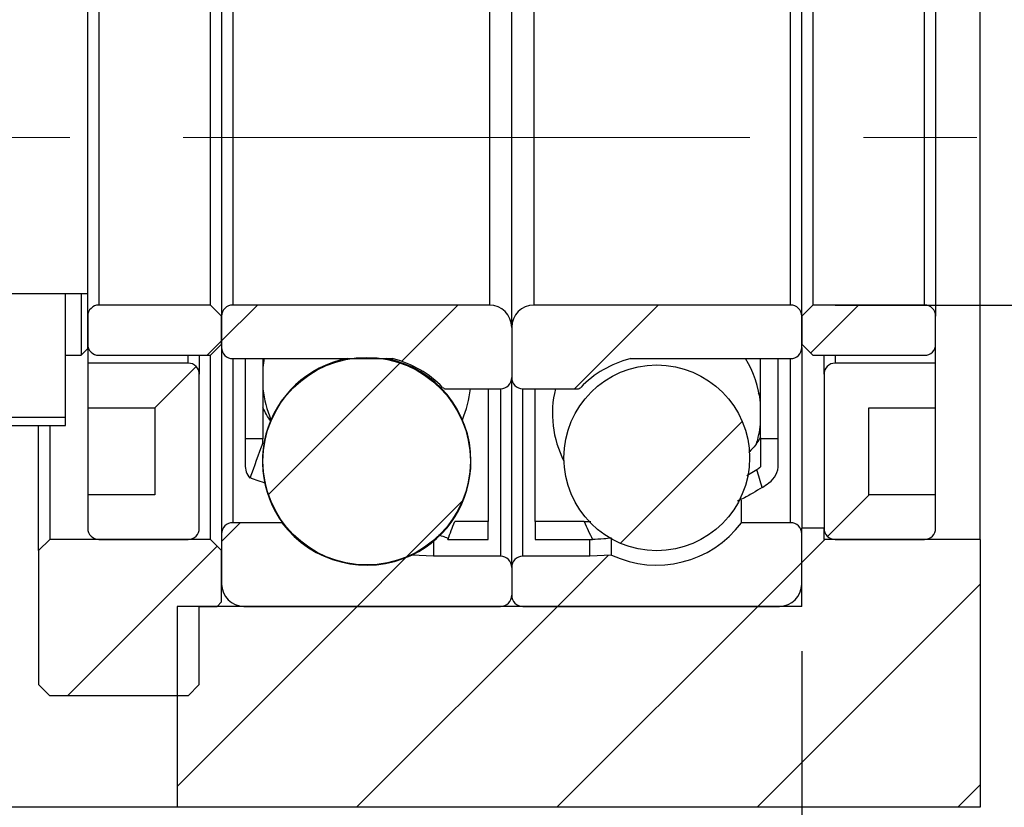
# Model space of a CAD drawing. Header units: millimetres. Extents: x 25 to 275, y 7 to 201.
# Tile 5 of 8: x 234 to 256, y 35 to 53. Entities that reach past the tile are written whole.
import ezdxf

# ---------------------------------------------------------------- set-up
doc = ezdxf.new("R2010")
doc.units = ezdxf.units.MM
doc.linetypes.add('CENTERX2', pattern=[20.32, 12.7, -2.54, 2.54, -2.54])
doc.layers.add('FORMAT', color=7, linetype='Continuous')
doc.styles.add('SLDTEXTSTYLE0', font='TXT', dxfattribs={"width": 0.75})
doc.dimstyles.new('SLDDIMSTYLE3', dxfattribs={"dimtxt": 3.5, "dimasz": 2.5, "dimexe": 0, "dimexo": 0.0625, "dimgap": 0.875, "dimtad": 1, "dimlfac": 2, "dimrnd": 1e-09, "dimzin": 12, "dimdsep": 46, "dimtxsty": 'SLDTEXTSTYLE0', "dimsah": 1, "dimcen": 0.09, "dimadec": 0, "dimazin": 3, "dimtfac": 1, "dimtofl": 0, "dimtmove": 0, "dimatfit": 3, "dimfxl": 1, "dimfrac": 2, "dimtolj": 1, "dimtzin": 12, "dimarcsym": 0})
doc.dimstyles.new('SLDDIMSTYLE5', dxfattribs={"dimtxt": 3.5, "dimasz": 2.5, "dimexe": 0, "dimexo": 0.0625, "dimgap": 0.875, "dimtad": 1, "dimlfac": 2, "dimrnd": 1e-09, "dimzin": 12, "dimdsep": 46, "dimtxsty": 'SLDTEXTSTYLE0', "dimsah": 1, "dimcen": 0.09, "dimadec": 0, "dimazin": 3, "dimtfac": 1, "dimtmove": 0, "dimatfit": 0, "dimfxl": 1, "dimfrac": 2, "dimtolj": 1, "dimtzin": 12, "dimarcsym": 0})
doc.dimstyles.new('SLDDIMSTYLE6', dxfattribs={"dimtxt": 3.5, "dimasz": 2.5, "dimexe": 0, "dimexo": 0.0625, "dimgap": 0.875, "dimtad": 1, "dimlfac": 2, "dimrnd": 1e-09, "dimzin": 12, "dimdsep": 46, "dimtxsty": 'SLDTEXTSTYLE0', "dimsah": 1, "dimcen": 0.09, "dimadec": 0, "dimazin": 3, "dimtol": 1, "dimtp": 0.02, "dimtm": 0.02, "dimtfac": 1, "dimtmove": 0, "dimatfit": 0, "dimfxl": 1, "dimfrac": 2, "dimtolj": 1, "dimarcsym": 0})

# ---------------------------------------------------------------- blocks, each defined once
blk = doc.blocks.new('_D_12')
at = {"layer": 'FORMAT', "color": 7}
for p, q in [((262.632, 54.01), (262.632, 65.666)), ((252.532, 54.01), (263.632, 54.01)), ((262.632, 54.01), (262.632, 46.51)), ((252.532, 46.51), (263.632, 46.51))]:
    blk.add_line(p, q, dxfattribs=at)
for points in [[(262.632, 54.01), (262.382, 51.51), (262.882, 51.51)], [(262.632, 46.51), (262.882, 49.01), (262.382, 49.01)]]:
    blk.add_solid(points, dxfattribs=at)
at = {"layer": 'FORMAT', "color": 7, "char_height": 3.5, "attachment_point": 1, "rotation": 90, "style": 'SLDTEXTSTYLE0'}
for s, insert in [('15', (258.067, 60.494)), ('%%c', (258.12, 55.216))]:
    blk.add_mtext(s, dxfattribs=dict(at, insert=insert))
blk = doc.blocks.new('_D_13')
at = {"layer": 'FORMAT', "color": 7}
for p, q in [((273.862, 50.26), (273.862, 55.76)), ((258.142, 50.26), (274.862, 50.26)), ((273.862, 50.26), (273.862, 35.26)), ((256.782, 35.26), (274.862, 35.26)), ((273.862, 35.26), (273.862, 29.76))]:
    blk.add_line(p, q, dxfattribs=at)
for points in [[(273.862, 50.26), (274.112, 52.76), (273.612, 52.76)], [(273.862, 35.26), (273.612, 32.76), (274.112, 32.76)]]:
    blk.add_solid(points, dxfattribs=at)
at = {"layer": 'FORMAT', "color": 7, "char_height": 3.5, "attachment_point": 1, "rotation": 90, "style": 'SLDTEXTSTYLE0'}
for s, insert in [('±0.02', (269.35, 41.855)), ('30', (269.35, 35.37))]:
    blk.add_mtext(s, dxfattribs=dict(at, insert=insert))
blk = doc.blocks.new('_D_14')
at = {"layer": 'FORMAT', "color": 7}
for p, q in [((251.782, 38.76), (251.782, 28.792)), ((255.782, 34.26), (255.782, 28.792)), ((251.782, 29.792), (246.282, 29.792)), ((251.782, 29.792), (255.782, 29.792)), ((255.782, 29.792), (259.663, 29.792))]:
    blk.add_line(p, q, dxfattribs=at)
for points in [[(251.782, 29.792), (249.282, 30.042), (249.282, 29.542)], [(255.782, 29.792), (258.282, 29.542), (258.282, 30.042)]]:
    blk.add_solid(points, dxfattribs=at)
at = {"layer": 'FORMAT', "color": 7, "insert": (257.076, 34.304), "char_height": 3.5, "attachment_point": 1, "style": 'SLDTEXTSTYLE0'}
blk.add_mtext('8', dxfattribs=at)
blk = doc.blocks.new('_D_15')
at = {"layer": 'FORMAT', "color": 7}
for p, q in [((231.781, 42.81), (231.781, 28.792)), ((251.782, 38.76), (251.782, 28.792)), ((231.781, 29.792), (251.782, 29.792))]:
    blk.add_line(p, q, dxfattribs=at)
for points in [[(231.781, 29.792), (234.281, 29.542), (234.281, 30.042)], [(251.782, 29.792), (249.282, 30.042), (249.282, 29.542)]]:
    blk.add_solid(points, dxfattribs=at)
at = {"layer": 'FORMAT', "color": 7, "char_height": 3.5, "attachment_point": 1, "style": 'SLDTEXTSTYLE0'}
for s, insert in [('(', (237.068, 34.304)), (')', (243.961, 34.304)), ('40', (238.789, 34.304))]:
    blk.add_mtext(s, dxfattribs=dict(at, insert=insert))

msp = doc.modelspace()

# ---------------------------------------------------------------- hatches: boundary and pattern name
at = {"layer": 'FORMAT', "linetype": 'Continuous', "lineweight": 18}
h = msp.add_hatch(dxfattribs=at)
h.set_pattern_fill('ANSI31', color=256, style=0)
h.paths.add_polyline_path([(235.78152647, 46.75979621), (231.78142647, 46.75979621), (231.78142647, 43.80969621), (235.28152647, 43.80969621), (235.28152647, 45.38469621), (235.63149718, 45.38469621), (235.78152647, 45.5347255)], flags=0)
h.paths.add_polyline_path([(231.78147647, 43.80974621), (231.78147647, 46.75974621), (235.78147647, 46.75974621), (235.78147647, 45.53474621), (235.63147647, 45.38474621), (235.28147647, 45.38474621), (235.28147647, 43.80974621)], flags=0)
h = msp.add_hatch(dxfattribs=at)
h.set_pattern_fill('ANSI31', color=256, style=0)
edge = h.paths.add_edge_path(flags=0)
edge.add_line((238.78152647, 46.25974621), (238.53152647, 46.50974621))
edge.add_line((238.53152647, 46.50974621), (236.03152647, 46.50974621))
edge.add_arc((236.03152647, 46.25974621), 0.25, 90, 180)
edge.add_line((235.78152647, 46.25974621), (235.78152647, 45.63474621))
edge.add_arc((236.03152647, 45.63474621), 0.25, 180, 270)
edge.add_line((236.03152647, 45.38474621), (238.53152647, 45.38474621))
edge.add_line((238.53152647, 45.38474621), (238.78152647, 45.63474621))
edge.add_line((238.78152647, 45.63474621), (238.78152647, 46.25974621))
h = msp.add_hatch(dxfattribs=at)
h.set_pattern_fill('ANSI31', color=256, style=0)
edge = h.paths.add_edge_path(flags=0)
edge.add_line((244.78152647, 46.50974621), (239.03152647, 46.50974621))
edge.add_arc((239.03152647, 46.25974621), 0.25, 90, 180)
edge.add_line((238.78152647, 46.25974621), (238.78152647, 45.55974621))
edge.add_arc((239.03152647, 45.55974621), 0.25, 180, 270)
edge.add_line((239.03152647, 45.30974621), (242.61085798, 45.30974621))
edge.add_arc((242.61085798, 45.20974621), 0.1, 75.247081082, 90, ccw=False)
edge.add_arc((242.03152647, 43.00974621), 2.375, 44.184385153, 75.247081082, ccw=False)
edge.add_arc((243.80635041, 44.73474621), 0.1, 224.184385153, 270)
edge.add_line((243.80635041, 44.63474621), (245.03152647, 44.63474621))
edge.add_arc((245.03152647, 44.88474621), 0.25, 270, 360)
edge.add_line((245.28152647, 44.88474621), (245.28152647, 46.00974621))
edge.add_arc((244.78152647, 46.00974621), 0.5, 0, 90)
h = msp.add_hatch(dxfattribs=at)
h.set_pattern_fill('ANSI31', color=256, style=0)
edge = h.paths.add_edge_path(flags=0)
edge.add_line((251.78152647, 45.55974621), (251.78152647, 46.25974621))
edge.add_arc((251.53152647, 46.25974621), 0.25, 0, 90)
edge.add_line((251.53152647, 46.50974621), (245.78152647, 46.50974621))
edge.add_arc((245.78152647, 46.00974621), 0.5, 90, 180)
edge.add_line((245.28152647, 46.00974621), (245.28152647, 44.88474621))
edge.add_arc((245.53152647, 44.88474621), 0.25, 180, 270)
edge.add_line((245.53152647, 44.63474621), (246.75670254, 44.63474621))
edge.add_arc((246.75670254, 44.73474621), 0.1, 270, 315.815614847)
edge.add_arc((248.53152647, 43.00974621), 2.375, 104.752918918, 135.815614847, ccw=False)
edge.add_arc((247.95219496, 45.20974621), 0.1, 90, 104.752918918, ccw=False)
edge.add_line((247.95219496, 45.30974621), (251.53152647, 45.30974621))
edge.add_arc((251.53152647, 45.55974621), 0.25, 270, 360)
h = msp.add_hatch(dxfattribs=at)
h.set_pattern_fill('ANSI31', color=256, style=0)
edge = h.paths.add_edge_path(flags=0)
edge.add_line((252.03152647, 46.50974621), (251.78152647, 46.25974621))
edge.add_line((251.78152647, 46.25974621), (251.78152647, 45.63474621))
edge.add_line((251.78152647, 45.63474621), (252.03152647, 45.38474621))
edge.add_line((252.03152647, 45.38474621), (254.53152647, 45.38474621))
edge.add_arc((254.53152647, 45.63474621), 0.25, 270, 360)
edge.add_line((254.78152647, 45.63474621), (254.78152647, 46.25974621))
edge.add_arc((254.53152647, 46.25974621), 0.25, 0, 90)
edge.add_line((254.53152647, 46.50974621), (252.03152647, 46.50974621))
h = msp.add_hatch(dxfattribs=at)
h.set_pattern_fill('ANSI31', color=256, style=0)
edge = h.paths.add_edge_path(flags=0)
edge.add_arc((242.03152647, 43.0140996), 2.32396236, 0, 360)
h = msp.add_hatch(dxfattribs=at)
h.set_pattern_fill('ANSI31', color=256, style=0)
edge = h.paths.add_edge_path(flags=0)
edge.add_line((235.78152647, 44.20974621), (237.28152647, 44.20974621))
edge.add_line((237.28152647, 44.20974621), (237.28152647, 42.25974621))
edge.add_line((237.28152647, 42.25974621), (235.78152647, 42.25974621))
edge.add_line((235.78152647, 42.25974621), (235.78152647, 41.50974621))
edge.add_arc((236.03152647, 41.50974621), 0.25, 180, 270)
edge.add_line((236.03152647, 41.25974621), (238.03152647, 41.25974621))
edge.add_arc((238.03152647, 41.50974621), 0.25, 270, 360)
edge.add_line((238.28152647, 41.50974621), (238.28152647, 44.95974621))
edge.add_arc((238.03152647, 44.95974621), 0.25, 0, 90)
edge.add_line((238.03152647, 45.20974621), (235.78152647, 45.20974621))
edge.add_line((235.78152647, 45.20974621), (235.78152647, 44.20974621))
h = msp.add_hatch(dxfattribs=at)
h.set_pattern_fill('ANSI31', color=256, style=0)
edge = h.paths.add_edge_path(flags=0)
edge.add_arc((248.53152647, 43.08846792), 2.08053807, 0, 360)
h = msp.add_hatch(dxfattribs=at)
h.set_pattern_fill('ANSI31', color=256, style=0)
edge = h.paths.add_edge_path(flags=0)
edge.add_line((254.78152647, 42.25974621), (253.28152647, 42.25974621))
edge.add_line((253.28152647, 42.25974621), (253.28152647, 44.20974621))
edge.add_line((253.28152647, 44.20974621), (254.78152647, 44.20974621))
edge.add_line((254.78152647, 44.20974621), (254.78152647, 45.20974621))
edge.add_line((254.78152647, 45.20974621), (252.53152647, 45.20974621))
edge.add_arc((252.53152647, 44.95974621), 0.25, 90, 180)
edge.add_line((252.28152647, 44.95974621), (252.28152647, 41.50974621))
edge.add_arc((252.53152647, 41.50974621), 0.25, 180, 270)
edge.add_line((252.53152647, 41.25974621), (254.53152647, 41.25974621))
edge.add_arc((254.53152647, 41.50974621), 0.25, 270, 360)
edge.add_line((254.78152647, 41.50974621), (254.78152647, 42.25974621))
h = msp.add_hatch(dxfattribs=at)
h.set_pattern_fill('ANSI31', color=256, style=0)
edge = h.paths.add_edge_path(flags=0)
edge.add_line((239.30652647, 43.50974621), (239.30652647, 42.93624104))
edge.add_arc((239.80652647, 42.93624104), 0.5, 180, 217.82600649)
edge.add_ellipse((244.7421904, 50.25974621), major_axis=(-25.23617399, -67.45668348), ratio=0.03245504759, start_angle=344.1196700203, end_angle=345.5721936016, ccw=False)
edge.add_line((239.70652647, 43.4274463), (239.70652647, 43.50974621))
edge.add_line((239.70652647, 43.50974621), (239.30652647, 43.50974621))
h = msp.add_hatch(dxfattribs=at)
h.set_pattern_fill('ANSI31', color=256, style=0)
edge = h.paths.add_edge_path(flags=0)
edge.add_arc((247.05652647, 48.16612376), 6.90637755, 303.724678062, 305.278369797)
edge.add_arc((250.75652647, 42.93624104), 0.5, 305.278369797, 360)
edge.add_line((251.25652647, 42.93624104), (251.25652647, 43.50974621))
edge.add_line((251.25652647, 43.50974621), (250.85652647, 43.50974621))
edge.add_line((250.85652647, 43.50974621), (250.85652647, 42.88474621))
edge.add_arc((247.05652647, 48.16612376), 6.50637755, 304.864246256, 305.735364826, ccw=False)
edge.add_ellipse((245.82086255, 50.25974621), major_axis=(6.00388676, -15.8837628), ratio=0.13765713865, start_angle=12.192048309, end_angle=12.984859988, ccw=False)
h = msp.add_hatch(dxfattribs=at)
h.set_pattern_fill('ANSI31', color=256, style=0)
h.paths.add_polyline_path([(237.78152647, 35.25974621), (255.78152647, 35.25974621), (255.78152647, 41.25974621), (252.28152647, 41.25974621), (252.28152647, 41.50974621), (251.78152647, 41.50974621), (251.78152647, 39.75974621), (237.78152647, 39.75974621)], flags=0)
h = msp.add_hatch(dxfattribs=at)
h.set_pattern_fill('ANSI31', color=256, style=0)
edge = h.paths.add_edge_path(flags=0)
edge.add_line((239.28152647, 39.75974621), (245.03152647, 39.75974621))
edge.add_arc((245.03152647, 40.00974621), 0.25, 270, 360)
edge.add_line((245.28152647, 40.00974621), (245.28152647, 40.63474621))
edge.add_arc((245.03152647, 40.63474621), 0.25, 0, 90)
edge.add_line((245.03152647, 40.88474621), (243.53152647, 40.88474621))
edge.add_line((243.53152647, 40.88474621), (243.04194849, 40.91040391))
edge.add_arc((242.03152647, 43.05974621), 2.375, 216.869897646, 295.178570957, ccw=False)
edge.add_line((240.13152647, 41.63474621), (239.03152647, 41.63474621))
edge.add_arc((239.03152647, 41.38474621), 0.25, 90, 180)
edge.add_line((238.78152647, 41.38474621), (238.78152647, 40.25974621))
edge.add_arc((239.28152647, 40.25974621), 0.5, 180, 270)
h = msp.add_hatch(dxfattribs=at)
h.set_pattern_fill('ANSI31', color=256, style=0)
edge = h.paths.add_edge_path(flags=0)
edge.add_line((244.75652647, 41.25974621), (244.75652647, 41.65974621))
edge.add_line((244.75652647, 41.65974621), (244.00388911, 41.65974621))
edge.add_ellipse((244.7421904, 50.25974621), major_axis=(-25.23617399, -67.45668348), ratio=0.03245504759, start_angle=14.8655517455, end_angle=15.6045377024, ccw=False)
edge.add_line((243.85247824, 41.25974621), (244.75652647, 41.25974621))
h = msp.add_hatch(dxfattribs=at)
h.set_pattern_fill('ANSI31', color=256, style=0)
edge = h.paths.add_edge_path(flags=0)
edge.add_line((245.28152647, 40.63474621), (245.28152647, 40.00974621))
edge.add_arc((245.53152647, 40.00974621), 0.25, 180, 270)
edge.add_line((245.53152647, 39.75974621), (251.28152647, 39.75974621))
edge.add_arc((251.28152647, 40.25974621), 0.5, 270, 360)
edge.add_line((251.78152647, 40.25974621), (251.78152647, 41.38474621))
edge.add_arc((251.53152647, 41.38474621), 0.25, 0, 90)
edge.add_line((251.53152647, 41.63474621), (250.43152647, 41.63474621))
edge.add_arc((248.53152647, 43.05974621), 2.375, 244.821429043, 323.130102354, ccw=False)
edge.add_line((247.52110445, 40.91040391), (247.03152647, 40.88474621))
edge.add_line((247.03152647, 40.88474621), (245.53152647, 40.88474621))
edge.add_arc((245.53152647, 40.63474621), 0.25, 90, 180)
h = msp.add_hatch(dxfattribs=at)
h.set_pattern_fill('ANSI31', color=256, style=0)
edge = h.paths.add_edge_path(flags=0)
edge.add_line((246.9020762, 41.65974621), (245.80652647, 41.65974621))
edge.add_line((245.80652647, 41.65974621), (245.80652647, 41.25974621))
edge.add_line((245.80652647, 41.25974621), (247.05652647, 41.25974621))
edge.add_arc((247.05652647, 48.16612376), 6.90637755, 270, 270.291434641)
edge.add_ellipse((245.82086255, 50.25974621), major_axis=(6.00388676, -15.8837628), ratio=0.13765713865, start_angle=346.459735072, end_angle=347.331029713, ccw=False)
h = msp.add_hatch(dxfattribs=at)
h.set_pattern_fill('ANSI31', color=256, style=0)
h.paths.add_polyline_path([(234.93152647, 41.25974621), (234.68152647, 41.00974621), (234.68152647, 38.00974621), (234.93152647, 37.75974621), (238.03152647, 37.75974621), (238.28152647, 38.00974621), (238.28152647, 39.75974621), (238.68152647, 39.75974621), (238.78152647, 39.85974621), (238.78152647, 41.00974621), (238.53152647, 41.25974621)], flags=0)

# ---------------------------------------------------------------- linework, layer by layer
at = {"color": 7, "linetype": 'Continuous', "lineweight": 25}
for p, q in [((255.7815265, 41.2597466), (255.7815265, 59.25974583)), ((245.28152664, 46.00974598), (245.28152664, 54.50974644)), ((238.78152604, 54.2597464), (238.78152604, 46.25974602)), ((251.78152642, 46.25974602), (251.78152642, 54.2597464)), ((254.78152657, 54.2597464), (254.78152657, 46.25974602)), ((236.03152605, 54.00974613), (236.03152605, 46.5097463)), ((238.53152646, 46.5097463), (238.53152646, 54.00974613)), ((239.03152655, 54.00974613), (239.03152655, 46.5097463)), ((244.78152609, 54.00974613), (244.78152609, 46.5097463)), ((245.78152626, 46.5097463), (245.78152626, 54.00974613)), ((251.5315265, 46.5097463), (251.5315265, 54.00974613)), ((252.03152647, 54.00974613), (252.03152647, 46.5097463)), ((254.53152653, 46.5097463), (254.53152653, 54.00974613)), ((235.78152555, 46.75979616), (235.78152555, 53.75969626)), ((235.78152555, 46.75979616), (231.78142617, 46.75979616)), ((235.78147712, 46.75974611), (231.78147646, 46.75974611)), ((235.28147611, 45.38474611), (235.28147611, 46.75974611)), ((235.63147644, 46.75974611), (235.63147644, 45.38474611)), ((235.78147712, 45.53474632), (235.78147712, 46.75974611)), ((235.78152555, 45.53472537), (235.78152555, 46.75979616)), ((238.53152646, 46.5097463), (236.03152605, 46.5097463)), ((238.53152646, 46.5097463), (238.78152604, 46.25974602)), ((244.78152609, 46.5097463), (239.03152655, 46.5097463)), ((251.5315265, 46.5097463), (245.78152626, 46.5097463)), ((251.78152642, 46.25974602), (252.03152647, 46.5097463)), ((254.53152653, 46.5097463), (252.03152647, 46.5097463)), ((235.78152555, 46.25974602), (235.78152555, 45.63474615)), ((238.78152604, 45.63474615), (238.78152604, 46.25974602)), ((238.78152604, 46.25974602), (238.78152604, 45.55974628)), ((251.78152642, 46.25974602), (251.78152642, 45.63474615)), ((251.78152642, 45.55974628), (251.78152642, 46.25974602)), ((254.78152657, 45.63474615), (254.78152657, 46.25974602)), ((245.28152664, 46.00974598), (245.28152664, 44.88474603)), ((235.78147712, 45.53474632), (235.63147644, 45.38474611)), ((235.78152555, 45.53472537), (235.63149693, 45.38469629)), ((235.78152555, 45.53472537), (235.78152555, 45.20974641)), ((238.78152604, 45.63474615), (238.53152646, 45.38474611)), ((238.78152604, 45.55974628), (238.78152604, 41.38474592)), ((252.03152647, 45.38474611), (251.78152642, 45.63474615)), ((251.78152642, 45.55974628), (251.78152642, 41.50974618)), ((254.78152657, 45.20974641), (254.78152657, 45.63474615)), ((235.28147611, 43.80974599), (235.28147611, 45.38474611)), ((235.28147611, 45.38474611), (235.63147644, 45.38474611)), ((235.2815264, 45.38469629), (235.63149693, 45.38469629)), ((235.2815264, 43.80969617), (235.2815264, 45.38469629)), ((236.03152605, 45.38474611), (238.53152646, 45.38474611)), ((238.28152689, 45.38474611), (238.28152689, 44.95974637)), ((238.53152646, 41.2597466), (238.53152646, 45.38474611)), ((239.03152655, 45.30974624), (242.61085811, 45.30974624)), ((239.30652654, 45.30974624), (239.30652654, 43.50974604)), ((239.7065268, 45.30974624), (239.7065268, 43.50974604)), ((239.72256324, 45.30974624), (239.7065268, 45.29842648)), ((247.95219517, 45.30974624), (251.5315265, 45.30974624)), ((250.85652648, 43.50974604), (250.85652648, 45.30974624)), ((251.2565265, 43.50974604), (251.2565265, 45.30974624)), ((252.03152647, 45.38474611), (254.53152653, 45.38474611)), ((252.28152645, 44.95974637), (252.28152645, 45.38474611)), ((235.78152555, 45.20974641), (235.78152555, 44.20974625)), ((238.03152638, 45.20974641), (235.78152555, 45.20974641)), ((254.78152657, 45.20974641), (252.53152646, 45.20974641)), ((254.78152657, 44.20974625), (254.78152657, 45.20974641)), ((238.28152689, 41.50974618), (238.28152689, 44.95974637)), ((245.28152664, 40.63474627), (245.28152664, 44.88474603)), ((252.28152645, 44.95974637), (252.28152645, 41.50974618)), ((243.80635033, 44.63474599), (245.0315266, 44.63474599)), ((244.7565266, 44.63474599), (244.7565266, 41.65974592)), ((245.53152668, 44.63474599), (246.75670248, 44.63474599)), ((245.80652668, 41.65974592), (245.80652668, 44.63474599)), ((250.8012795, 44.53733105), (250.85652648, 44.49813214)), ((235.78152555, 44.20974625), (237.28152673, 44.20974625)), ((235.78152555, 44.20974625), (235.78152555, 42.25974583)), ((237.28152673, 44.20974625), (237.28152673, 42.25974583)), ((253.2815265, 44.20974625), (254.78152657, 44.20974625)), ((253.2815265, 42.25974583), (253.2815265, 44.20974625)), ((254.78152657, 42.25974583), (254.78152657, 44.20974625)), ((235.28147611, 43.98817064), (231.78147646, 43.98817064)), ((231.78142617, 43.80969617), (235.2815264, 43.80969617)), ((231.78147646, 43.80974599), (235.28147611, 43.80974599)), ((234.68152555, 41.00974609), (234.68152555, 43.80969617)), ((234.93152606, 43.80969617), (234.93152606, 41.2597466)), ((239.7065268, 43.50974604), (239.30652654, 43.50974604)), ((239.30652654, 43.50974604), (239.30652654, 42.93624086)), ((239.7065268, 43.42744646), (239.7065268, 43.50974604)), ((250.85652648, 43.50974604), (250.85652648, 42.88474617)), ((251.2565265, 43.50974604), (250.85652648, 43.50974604)), ((251.2565265, 42.93624086), (251.2565265, 43.50974604)), ((250.54779049, 42.69002478), (250.77579292, 42.82758392)), ((235.78152555, 42.25974583), (235.78152555, 41.50974618)), ((237.28152673, 42.25974583), (235.78152555, 42.25974583)), ((250.43152651, 41.63474643), (250.43152651, 42.14316846)), ((254.78152657, 42.25974583), (253.2815265, 42.25974583)), ((254.78152657, 41.50974618), (254.78152657, 42.25974583)), ((240.13152654, 41.63474643), (239.03152655, 41.63474643)), ((240.13152654, 41.652517), (240.13152654, 41.63474643)), ((244.7565266, 41.65974592), (244.00388944, 41.65974592)), ((244.7565266, 41.2597466), (244.7565266, 41.65974592)), ((246.90207635, 41.65974592), (245.80652668, 41.65974592)), ((245.80652668, 41.65974592), (245.80652668, 41.2597466)), ((251.5315265, 41.63474643), (250.43152651, 41.63474643)), ((251.78152642, 39.75974636), (251.78152642, 41.50974618)), ((252.28152645, 41.50974618), (251.78152642, 41.50974618)), ((252.28152645, 41.2597466), (252.28152645, 41.50974618)), ((238.78152604, 41.38474592), (238.78152604, 40.25974644)), ((247.52110458, 40.91040378), (247.52110458, 41.26976298)), ((251.78152642, 40.25974644), (251.78152642, 41.38474592)), ((234.68152555, 41.00974609), (234.93152606, 41.2597466)), ((238.53152646, 41.2597466), (234.93152606, 41.2597466)), ((236.03152605, 41.2597466), (238.03152638, 41.2597466)), ((238.53152646, 41.2597466), (238.78152604, 41.00974609)), ((243.53152635, 41.22136214), (243.53152635, 40.88474584)), ((243.85247781, 41.2597466), (244.7565266, 41.2597466)), ((245.80652668, 41.2597466), (247.05652642, 41.2597466)), ((247.03152646, 40.88474584), (247.03152646, 41.2597466)), ((255.7815265, 41.2597466), (252.28152645, 41.2597466)), ((252.53152646, 41.2597466), (254.53152653, 41.2597466)), ((255.7815265, 41.2597466), (255.7815265, 35.25974655)), ((234.68152555, 41.00974609), (234.68152555, 38.00974653)), ((238.78152604, 39.85974619), (238.78152604, 41.00974609)), ((243.0419487, 40.9110436), (243.0419487, 40.91040378)), ((243.53152635, 40.88474584), (243.0419487, 40.91040378)), ((245.0315266, 40.88474584), (243.53152635, 40.88474584)), ((247.03152646, 40.88474584), (245.53152668, 40.88474584)), ((247.52110458, 40.91040378), (247.03152646, 40.88474584)), ((245.28152664, 40.63474627), (245.28152664, 40.00974593)), ((237.78152681, 39.75974636), (237.78152681, 35.25974655)), ((251.78152642, 39.75974636), (237.78152681, 39.75974636)), ((238.28152689, 39.75974636), (238.68152621, 39.75974636)), ((238.28152689, 38.00974653), (238.28152689, 39.75974636)), ((238.78152604, 39.85974619), (238.68152621, 39.75974636)), ((239.28152612, 39.75974636), (245.0315266, 39.75974636)), ((245.53152668, 39.75974636), (251.28152646, 39.75974636)), ((234.93152606, 37.75974603), (234.68152555, 38.00974653)), ((238.28152689, 38.00974653), (238.03152638, 37.75974603)), ((238.03152638, 37.75974603), (234.93152606, 37.75974603)), ((237.78152681, 35.25974655), (225.78152577, 35.25974655)), ((255.7815265, 35.25974655), (237.78152681, 35.25974655))]:
    msp.add_line(p, q, dxfattribs=at)
at = {"color": 8, "linetype": 'Continuous', "lineweight": 25}
for p, q in [((238.03152638, 45.20974641), (238.03152638, 45.38474611)), ((239.03152655, 45.30974624), (239.03152655, 41.63474643)), ((251.5315265, 41.63474643), (251.5315265, 45.30974624)), ((252.53152646, 45.38474611), (252.53152646, 45.20974641)), ((245.0315266, 44.63474599), (245.0315266, 40.88474584)), ((245.53152668, 40.88474584), (245.53152668, 44.63474599))]:
    msp.add_line(p, q, dxfattribs=at)
at = {"color": 7, "linetype": 'Continuous', "lineweight": 25, "flags": 128}
msp.add_lwpolyline([(239.73785835, 45.3212802), (239.72013435, 45.21911831), (239.7065268, 45.11214706)], dxfattribs=at)
at = {"color": 7, "linetype": 'Continuous', "lineweight": 25}
for centre, radius in [((242.03152647, 43.0140996), 2.32396236), ((248.53152647, 43.08846792), 2.08053807)]:
    msp.add_circle(centre, radius, dxfattribs=at)
for centre, radius, start, end in [((236.03152647, 46.25974621), 0.25, 90, 180), ((239.03152647, 46.25974621), 0.25, 90, 180), ((244.78152647, 46.00974621), 0.5, 0, 90), ((245.78152647, 46.00974621), 0.5, 90, 180), ((251.53152647, 46.25974621), 0.25, 0, 90), ((254.53152647, 46.25974621), 0.25, 0, 90), ((236.03152647, 45.63474621), 0.25, 180, 270), ((239.03152647, 45.55974621), 0.25, 180, 270), ((251.53152647, 45.55974621), 0.25, 270, 0), ((254.53152647, 45.63474621), 0.25, 270, 360), ((242.03152647, 43.0140996), 2.3375, 100.858686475, 229.346769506), ((242.03152647, 43.0140996), 2.3375, 0, 79.141313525), ((242.61085798, 45.20974621), 0.1, 75.247081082, 90), ((242.03152647, 43.00974621), 2.375, 44.184385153, 75.247081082), ((248.53152647, 43.00974621), 2.375, 104.752918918, 135.815614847), ((247.95219496, 45.20974621), 0.1, 90, 104.752918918), ((248.53152647, 44.08134496), 2.3375, 5.928032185, 31.703205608), ((238.03152647, 44.95974621), 0.25, 0, 90), ((252.53152647, 44.95974621), 0.25, 90, 180), ((245.03152647, 44.88474621), 0.25, 270, 0), ((245.53152647, 44.88474621), 0.25, 180, 270), ((242.03152647, 44.87073197), 2.3375, 185.928032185, 203.399545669), ((243.80635041, 44.73474621), 0.1, 224.184385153, 270), ((242.03152647, 44.87073197), 2.3375, 336.60045433, 354.205748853), ((248.53152647, 44.08134496), 2.3375, 166.305245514, 207.191130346), ((246.75670254, 44.73474621), 0.1, 270, 315.815614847), ((248.53152647, 44.08134496), 2.3375, 342.55804945, 354.071967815), ((239.80652647, 42.93624104), 0.5, 180, 217.82600649), ((242.03152647, 43.0140996), 2.3375, 295.993066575, 0), ((247.05652647, 48.16612376), 6.50637755, 304.864246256, 305.735364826), ((250.75652647, 42.93624104), 0.5, 305.278369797, 0), ((247.05652647, 48.16612376), 6.90637755, 303.724678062, 305.278369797), ((236.03152647, 41.50974621), 0.25, 180, 270), ((238.03152647, 41.50974621), 0.25, 270, 0), ((239.03152647, 41.38474621), 0.25, 90, 180), ((242.03152647, 43.05974621), 2.375, 216.869897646, 295.178570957), ((248.53152647, 43.05974621), 2.375, 244.821429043, 323.130102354), ((251.53152647, 41.38474621), 0.25, 0, 90), ((252.53152647, 41.50974621), 0.25, 180, 270), ((254.53152647, 41.50974621), 0.25, 270, 0), ((247.05652647, 48.16612376), 6.90637755, 270, 270.291434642), ((245.03152647, 40.63474621), 0.25, 0, 90), ((245.53152647, 40.63474621), 0.25, 90, 180), ((239.28152647, 40.25974621), 0.5, 180, 270), ((251.28152647, 40.25974621), 0.5, 270, 0), ((245.03152647, 40.00974621), 0.25, 270, 0), ((245.53152647, 40.00974621), 0.25, 180, 270)]:
    msp.add_arc(centre, radius, start, end, dxfattribs=at)
for centre, major_axis, ratio, start_param, end_param in [((244.7421904, 50.25974621), (-25.23617399, -67.45668348), 0.0324550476, 4.8259808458, 4.837875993), ((245.82086255, 50.25974621), (6.00388676, -15.8837628), 0.1376571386, 1.0035306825, 1.0326016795), ((244.7421904, 50.25974621), (-25.23617399, -67.45668348), 0.0324550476, 1.4491294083, 1.4551098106), ((245.82086255, 50.25974621), (6.00388676, -15.8837628), 0.1376571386, 5.2316743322, 5.2618610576)]:
    msp.add_ellipse(centre, major_axis=major_axis, ratio=ratio, start_param=start_param, end_param=end_param, dxfattribs=at)
for points, knots in [([(239.89373754, 43.90411831), (239.89366582, 43.90420337), (239.81082445, 44.00245307), (239.75865304, 44.10714754), (239.7065268, 44.21175138)], [0, 0, 0, 0, 0.000865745, 1, 1, 1, 1]), ([(250.85652648, 43.54727787), (250.80603336, 43.46682), (250.73436084, 43.35261395), (250.62547133, 43.24062958), (250.59329421, 43.20753792)], [0, 0, 0, 0, 0.7044975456, 1, 1, 1, 1]), ([(239.51775144, 42.6004823), (239.48559591, 42.6130356), (239.42040872, 42.63848423), (239.39508579, 42.66022734), (239.40029539, 42.65062651), (239.4004318, 42.65037512)], [0, 0, 0, 0, 0.4866493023, 0.9865583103, 1, 1, 1, 1]), ([(239.77167467, 42.51862091), (239.74694601, 42.5268875), (239.63649035, 42.56381193), (239.56963742, 42.58445825), (239.51775144, 42.6004823)], [0, 0, 0, 0, 0.2238786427, 1, 1, 1, 1]), ([(250.89096598, 42.42198595), (250.82585875, 42.38091309), (250.69479267, 42.29823011), (250.50326104, 42.19371434), (250.37339154, 42.13331276), (250.34407881, 42.11967957)], [0, 0, 0, 0, 0.4332008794, 0.8720682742, 1, 1, 1, 1]), ([(244.01404737, 41.66625307), (244.01547457, 41.66344641), (244.01732749, 41.65980253), (244.0064001, 41.6597565), (244.00388944, 41.65974592)], [0, 0, 0, 0, 0.7702413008, 1, 1, 1, 1]), ([(246.9020762, 41.65974621), (246.92576602, 41.65974621), (246.9506618, 41.65999986), (247.00218592, 41.66094907), (247.02889058, 41.66164404), (247.05652647, 41.66252716)], [0, 0, 0, 0, 0.5, 0.5, 1, 1, 1, 1]), ([(243.86873777, 41.26523488), (243.86658528, 41.2695708), (243.8618396, 41.2791304), (243.79703844, 41.30904162), (243.6904868, 41.34151431), (243.64381498, 41.35573802)], [0, 0, 0, 0, 0.3180908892, 0.7013097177, 1, 1, 1, 1]), ([(247.52110458, 41.29060411), (247.46134759, 41.28350853), (247.29757102, 41.26406161), (247.17163886, 41.26147735), (247.09165544, 41.25983601)], [0, 0, 0, 0, 0.3648689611, 1, 1, 1, 1])]:
    msp.add_open_spline(points, degree=3, knots=knots, dxfattribs=at)
at = {"layer": 'FORMAT', "color": 7, "linetype": 'CENTERX2', "lineweight": 18}
msp.add_line((197.28152647, 50.25974621), (257.14211305, 50.25974621), dxfattribs=at)

# ---------------------------------------------------------------- dimensions: what is measured, and where the dimension line sits
at = {"layer": 'FORMAT', "color": 7}
dim = msp.add_linear_dim(base=(262.63173039, 46.50974621), p1=(251.53152647, 54.00974621), p2=(251.53152647, 46.50974621), angle=90, text='%%c<>', dimstyle='SLDDIMSTYLE3', dxfattribs=at)
dim.commit()
dim.dimension.update_dxf_attribs({"geometry": '_D_12', "text_midpoint": (262.63173039, 60.4411641), "dimtype": 160})
dim = msp.add_linear_dim(base=(273.86200308, 35.25974621), p1=(257.14211305, 50.25974621), p2=(255.78152647, 35.25974621), angle=90, dimstyle='SLDDIMSTYLE6', dxfattribs=at)
dim.commit()
dim.dimension.update_dxf_attribs({"geometry": '_D_13', "text_midpoint": (273.86200308, 44.40932174), "dimtype": 160})
dim = msp.add_linear_dim(base=(251.78152647, 29.79237313), p1=(231.78142647, 43.80969621), p2=(251.78152647, 39.75974621), text='(<>)', dimstyle='SLDDIMSTYLE5', dxfattribs=at)
dim.commit()
dim.dimension.update_dxf_attribs({"geometry": '_D_15', "text_midpoint": (241.3748949, 29.79237313), "dimtype": 160})
dim = msp.add_linear_dim(base=(255.78152647, 29.79237313), p1=(251.78152647, 39.75974621), p2=(255.78152647, 35.25974621), dimstyle='SLDDIMSTYLE5', dxfattribs=at)
dim.commit()
dim.dimension.update_dxf_attribs({"geometry": '_D_14', "text_midpoint": (258.36945981, 29.79237313), "dimtype": 160})

doc.saveas('drawing.dxf')
